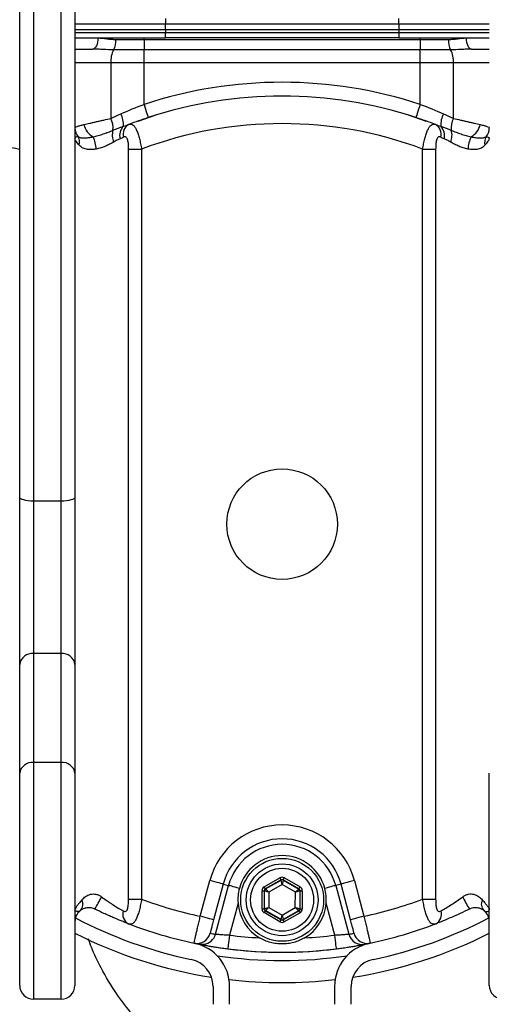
# Model space of a CAD drawing. Extents: x 325 to 695, y 1396 to 1859.
# Tile 3 of 5: x 462 to 547, y 1494 to 1672. Entities that reach past the tile are written whole.
import ezdxf

# ---------------------------------------------------------------- set-up
doc = ezdxf.new("R2010")
doc.units = 0
doc.header["$LTSCALE"] = 5
doc.layers.get('0').update_dxf_attribs({"linetype": 'CONTINUOUS'})

msp = doc.modelspace()

# ---------------------------------------------------------------- linework, layer by layer
at = {"color": 7, "linetype": 'CONTINUOUS'}
for p, q in [((462.14, 1585.56), (462.14, 1732.78)), ((472.14, 1732.78), (472.14, 1585.56)), ((464.64, 1732.09), (464.64, 1584.87)), ((469.64, 1584.87), (469.64, 1732.09)), ((488.54, 1672.21), (488.54, 1671.21)), ((530.74, 1671.21), (530.74, 1672.21)), ((530.74, 1671.21), (488.54, 1671.21)), ((488.54, 1670.21), (488.54, 1671.21)), ((530.74, 1670.21), (488.54, 1670.21)), ((488.54, 1670.21), (488.54, 1669.71)), ((530.74, 1671.21), (530.74, 1670.21)), ((530.74, 1670.21), (530.74, 1669.71)), ((484.64, 1668.71), (488.54, 1668.71)), ((484.64, 1668.45), (484.64, 1668.71)), ((484.64, 1668.45), (484.64, 1666.56)), ((484.64, 1668.45), (534.64, 1668.45)), ((488.54, 1668.71), (488.54, 1669.71)), ((488.54, 1669.71), (530.74, 1669.71)), ((530.74, 1668.71), (488.54, 1668.71)), ((530.74, 1669.71), (530.74, 1668.71)), ((530.74, 1668.71), (534.64, 1668.71)), ((534.64, 1668.45), (534.64, 1668.71)), ((534.64, 1668.45), (534.64, 1666.56)), ((484.64, 1664.21), (484.64, 1666.56)), ((534.64, 1666.56), (484.64, 1666.56)), ((534.64, 1664.21), (534.64, 1666.56)), ((478.64, 1664.21), (478.64, 1654.14)), ((484.64, 1656.68), (484.64, 1664.21)), ((534.64, 1664.21), (484.64, 1664.21)), ((534.64, 1656.68), (534.64, 1664.21)), ((540.64, 1654.14), (540.64, 1664.21)), ((483.59, 1653.67), (486.85, 1654.78)), ((532.43, 1654.78), (535.72, 1653.66)), ((481.85, 1512.81), (481.85, 1648.6)), ((484.21, 1648.6), (484.21, 1512.81)), ((535.07, 1512.81), (535.07, 1648.6)), ((537.43, 1648.6), (537.43, 1512.81)), ((462.14, 1555.3), (462.14, 1585.56)), ((469.64, 1584.87), (464.64, 1584.87)), ((464.64, 1584.87), (464.64, 1557.27)), ((469.64, 1557.27), (469.64, 1584.87)), ((472.14, 1585.56), (472.14, 1555.3)), ((464.64, 1557.27), (464.64, 1537.58)), ((469.64, 1557.27), (464.64, 1557.27)), ((469.64, 1537.58), (469.64, 1557.27)), ((462.14, 1535.61), (462.14, 1555.3)), ((472.14, 1555.3), (472.14, 1535.61)), ((464.64, 1537.58), (464.64, 1494.71)), ((469.64, 1537.58), (464.64, 1537.58)), ((469.64, 1494.71), (469.64, 1537.58)), ((462.14, 1497.21), (462.14, 1535.61)), ((472.14, 1535.61), (472.14, 1497.21)), ((547.14, 1497.21), (547.14, 1535.61)), ((494.83, 1509.74), (496.56, 1516.21)), ((498.98, 1515.56), (497.24, 1509.09)), ((497.57, 1506.47), (499.94, 1515.31)), ((498.98, 1515.56), (499.94, 1515.31)), ((506.4, 1515.05), (509.25, 1516.68)), ((509.45, 1516.34), (506.6, 1514.7)), ((506.65, 1514.67), (509.45, 1516.28)), ((509.64, 1515.47), (507.25, 1514.09)), ((509.45, 1516.28), (509.45, 1516.34)), ((512.04, 1514.09), (509.64, 1515.47)), ((509.84, 1516.34), (509.84, 1516.28)), ((509.84, 1516.28), (512.64, 1514.66)), ((512.69, 1514.69), (509.84, 1516.34)), ((510.05, 1516.68), (512.89, 1515.04)), ((520.3, 1515.56), (519.34, 1515.31)), ((519.34, 1515.31), (521.71, 1506.47)), ((522.04, 1509.09), (520.3, 1515.56)), ((522.72, 1516.21), (524.45, 1509.74)), ((506, 1511.07), (506, 1514.35)), ((506.4, 1514.35), (506.4, 1511.07)), ((506.45, 1514.32), (506.4, 1514.35)), ((506.44, 1511.1), (506.45, 1514.32)), ((506.6, 1514.7), (506.65, 1514.67)), ((507.25, 1514.09), (507.24, 1511.33)), ((512.03, 1511.32), (512.04, 1514.09)), ((512.64, 1514.66), (512.69, 1514.69)), ((512.84, 1514.32), (512.83, 1511.09)), ((512.89, 1514.34), (512.84, 1514.32)), ((512.88, 1511.06), (512.89, 1514.34)), ((513.29, 1514.34), (513.28, 1511.06)), ((501.66, 1512.09), (500.12, 1506.31)), ((519.16, 1506.31), (517.62, 1512.09)), ((509.24, 1508.73), (506.39, 1510.38)), ((506.4, 1511.07), (506.44, 1511.1)), ((506.64, 1510.75), (506.59, 1510.72)), ((506.59, 1510.72), (509.44, 1509.08)), ((509.44, 1509.13), (506.64, 1510.75)), ((507.24, 1511.33), (509.64, 1509.94)), ((509.64, 1509.94), (512.03, 1511.32)), ((512.63, 1510.74), (509.84, 1509.13)), ((509.84, 1509.08), (512.68, 1510.71)), ((512.88, 1510.37), (510.04, 1508.73)), ((512.68, 1510.71), (512.63, 1510.74)), ((512.83, 1511.09), (512.88, 1511.06)), ((509.44, 1509.08), (509.44, 1509.13)), ((509.84, 1509.13), (509.84, 1509.08)), ((497.14, 1497.02), (497.14, 1493.79)), ((500.14, 1493.79), (500.14, 1497.02)), ((519.14, 1497.02), (519.14, 1493.79)), ((522.14, 1493.79), (522.14, 1497.02)), ((469.64, 1494.71), (464.64, 1494.71))]:
    msp.add_line(p, q, dxfattribs=at)
at = {"color": 7, "linetype": 'CONTINUOUS', "flags": 128}
for points in [[(488.54, 1671.21), (485.55, 1671.21), (482.61, 1671.21), (479.78, 1671.21), (477.09, 1671.21), (474.6, 1671.21), (472.35, 1671.21), (472.14, 1671.21)], [(488.54, 1670.21), (485.68, 1670.21), (482.87, 1670.21), (480.16, 1670.21), (477.59, 1670.21), (475.21, 1670.21), (473.05, 1670.21), (472.14, 1670.21)], [(547.14, 1671.21), (546.93, 1671.21), (544.68, 1671.21), (542.19, 1671.21), (539.5, 1671.21), (536.67, 1671.21), (533.73, 1671.21), (530.74, 1671.21)], [(547.14, 1670.21), (546.23, 1670.21), (544.07, 1670.21), (541.69, 1670.21), (539.12, 1670.21), (536.41, 1670.21), (533.6, 1670.21), (530.74, 1670.21)], [(472.14, 1669.71), (473.05, 1669.71), (475.21, 1669.71), (477.59, 1669.71), (480.16, 1669.71), (482.87, 1669.71), (485.68, 1669.71), (488.54, 1669.71)], [(472.14, 1668.71), (473.3, 1668.71), (474.75, 1668.71), (476.32, 1668.71)], [(476.32, 1668.71), (476.3, 1668.32), (476.24, 1667.94), (476.15, 1667.6), (476.03, 1667.29), (475.88, 1667.04), (475.71, 1666.86), (475.53, 1666.75), (475.34, 1666.71)], [(476.32, 1668.71), (477.28, 1668.71), (478.28, 1668.71), (479.3, 1668.71), (480.34, 1668.71), (481.4, 1668.71), (482.47, 1668.71), (483.55, 1668.71), (484.64, 1668.71)], [(479.54, 1668.45), (480.16, 1668.45), (480.79, 1668.45), (481.42, 1668.45), (482.06, 1668.45), (482.7, 1668.45), (483.35, 1668.45), (483.99, 1668.45), (484.64, 1668.45)], [(530.74, 1669.71), (533.6, 1669.71), (536.41, 1669.71), (539.12, 1669.71), (541.69, 1669.71), (544.07, 1669.71), (546.23, 1669.71), (547.14, 1669.71)], [(534.64, 1668.71), (535.73, 1668.71), (536.81, 1668.71), (537.88, 1668.71), (538.94, 1668.71), (539.98, 1668.71), (541, 1668.71), (542, 1668.71), (542.96, 1668.71)], [(534.64, 1668.45), (535.29, 1668.45), (535.93, 1668.45), (536.58, 1668.45), (537.22, 1668.45), (537.86, 1668.45), (538.49, 1668.45), (539.12, 1668.45), (539.74, 1668.45)], [(542.96, 1668.71), (544.53, 1668.71), (545.98, 1668.71), (547.14, 1668.71)], [(542.96, 1668.71), (542.98, 1668.32), (543.04, 1667.94), (543.13, 1667.6), (543.25, 1667.29), (543.4, 1667.04), (543.57, 1666.86), (543.75, 1666.75), (543.94, 1666.71)], [(472.14, 1666.71), (473.06, 1666.71), (474.16, 1666.71), (475.34, 1666.71)], [(484.64, 1666.56), (483.94, 1666.56), (483.25, 1666.56), (482.55, 1666.56), (481.86, 1666.56), (481.17, 1666.56), (480.49, 1666.56), (479.81, 1666.56), (479.14, 1666.56)], [(540.14, 1666.56), (539.47, 1666.56), (538.79, 1666.56), (538.11, 1666.56), (537.42, 1666.56), (536.73, 1666.56), (536.04, 1666.56), (535.34, 1666.56), (534.64, 1666.56)], [(543.94, 1666.71), (545.12, 1666.71), (546.22, 1666.71), (547.14, 1666.71)], [(478.64, 1664.21), (477.49, 1664.21), (476.32, 1664.21), (475.2, 1664.21), (474.18, 1664.21), (473.33, 1664.21), (472.68, 1664.21), (472.28, 1664.21), (472.14, 1664.21)], [(484.64, 1664.21), (483.88, 1664.21), (483.12, 1664.21), (482.36, 1664.21), (481.61, 1664.21), (480.85, 1664.21), (480.11, 1664.21), (479.37, 1664.21), (478.64, 1664.21)], [(540.64, 1664.21), (539.91, 1664.21), (539.17, 1664.21), (538.43, 1664.21), (537.68, 1664.21), (536.92, 1664.21), (536.16, 1664.21), (535.4, 1664.21), (534.64, 1664.21)], [(547.14, 1664.21), (547, 1664.21), (546.6, 1664.21), (545.95, 1664.21), (545.1, 1664.21), (544.08, 1664.21), (542.96, 1664.21), (541.79, 1664.21), (540.64, 1664.21)], [(484.64, 1656.68), (484.79, 1656.24), (484.93, 1655.81), (485.06, 1655.41), (485.17, 1655.06), (485.27, 1654.76), (485.35, 1654.54), (485.4, 1654.38), (485.42, 1654.31)], [(534.64, 1656.68), (534.49, 1656.24), (534.35, 1655.81), (534.22, 1655.41), (534.11, 1655.06), (534.01, 1654.76), (533.93, 1654.54), (533.88, 1654.38), (533.86, 1654.31)], [(481.85, 1648.6), (482.01, 1648.6), (482.22, 1648.6), (482.47, 1648.6), (482.77, 1648.6), (483.1, 1648.6), (483.45, 1648.6), (483.83, 1648.6), (484.21, 1648.6)], [(535.07, 1648.6), (535.45, 1648.6), (535.83, 1648.6), (536.18, 1648.6), (536.51, 1648.6), (536.81, 1648.6), (537.06, 1648.6), (537.27, 1648.6), (537.43, 1648.6)], [(464.64, 1584.87), (464.15, 1584.89), (463.68, 1584.93), (463.25, 1584.99), (462.87, 1585.08), (462.56, 1585.18), (462.33, 1585.3), (462.19, 1585.43), (462.14, 1585.56)], [(472.14, 1585.56), (472.09, 1585.43), (471.95, 1585.3), (471.72, 1585.18), (471.41, 1585.08), (471.03, 1584.99), (470.6, 1584.93), (470.13, 1584.89), (469.64, 1584.87)], [(498.98, 1515.56), (498.92, 1515.58), (498.78, 1515.62), (498.56, 1515.68), (498.26, 1515.76), (497.89, 1515.85), (497.48, 1515.97), (497.03, 1516.09), (496.56, 1516.21)], [(501.91, 1514.78), (501.51, 1514.88), (501.14, 1514.98), (500.8, 1515.07), (500.51, 1515.15), (500.27, 1515.22), (500.09, 1515.26), (499.98, 1515.29), (499.94, 1515.31)], [(506.6, 1514.7), (506.6, 1514.71), (506.58, 1514.73), (506.56, 1514.76), (506.54, 1514.8), (506.51, 1514.85), (506.48, 1514.91), (506.44, 1514.98), (506.4, 1515.05)], [(509.45, 1516.34), (509.44, 1516.34), (509.43, 1516.36), (509.41, 1516.4), (509.39, 1516.44), (509.36, 1516.49), (509.32, 1516.55), (509.28, 1516.62), (509.25, 1516.68)], [(509.64, 1515.47), (509.61, 1515.63), (509.57, 1515.78), (509.53, 1515.92), (509.5, 1516.04), (509.48, 1516.14), (509.46, 1516.21), (509.45, 1516.26), (509.45, 1516.28)], [(509.84, 1516.28), (509.84, 1516.26), (509.83, 1516.21), (509.81, 1516.14), (509.78, 1516.04), (509.75, 1515.92), (509.72, 1515.78), (509.68, 1515.63), (509.64, 1515.47)], [(509.84, 1516.34), (509.85, 1516.34), (509.86, 1516.36), (509.88, 1516.4), (509.9, 1516.44), (509.94, 1516.49), (509.97, 1516.55), (510.01, 1516.62), (510.05, 1516.68)], [(512.69, 1514.69), (512.69, 1514.7), (512.7, 1514.72), (512.72, 1514.75), (512.75, 1514.79), (512.78, 1514.85), (512.81, 1514.91), (512.85, 1514.97), (512.89, 1515.04)], [(519.34, 1515.31), (519.3, 1515.29), (519.19, 1515.26), (519.01, 1515.22), (518.77, 1515.15), (518.48, 1515.07), (518.14, 1514.98), (517.77, 1514.88), (517.37, 1514.78)], [(522.72, 1516.21), (522.25, 1516.09), (521.8, 1515.97), (521.39, 1515.85), (521.03, 1515.76), (520.72, 1515.68), (520.5, 1515.62), (520.36, 1515.58), (520.3, 1515.56)], [(506, 1514.35), (506.08, 1514.35), (506.15, 1514.35), (506.22, 1514.35), (506.28, 1514.35), (506.33, 1514.35), (506.37, 1514.35), (506.39, 1514.35), (506.4, 1514.35)], [(507.25, 1514.09), (507.09, 1514.14), (506.95, 1514.18), (506.81, 1514.22), (506.69, 1514.25), (506.59, 1514.28), (506.51, 1514.31), (506.47, 1514.32), (506.45, 1514.32)], [(506.65, 1514.67), (506.66, 1514.66), (506.7, 1514.62), (506.75, 1514.57), (506.83, 1514.5), (506.92, 1514.41), (507.02, 1514.31), (507.13, 1514.2), (507.25, 1514.09)], [(512.04, 1514.09), (512.15, 1514.2), (512.26, 1514.3), (512.37, 1514.4), (512.46, 1514.49), (512.53, 1514.56), (512.59, 1514.62), (512.62, 1514.65), (512.64, 1514.66)], [(512.84, 1514.32), (512.82, 1514.31), (512.77, 1514.3), (512.7, 1514.28), (512.6, 1514.25), (512.48, 1514.21), (512.34, 1514.17), (512.19, 1514.13), (512.04, 1514.09)], [(512.89, 1514.34), (512.89, 1514.34), (512.92, 1514.34), (512.96, 1514.34), (513.01, 1514.34), (513.07, 1514.34), (513.13, 1514.34), (513.21, 1514.34), (513.29, 1514.34)], [(481.85, 1512.81), (482.01, 1512.81), (482.22, 1512.81), (482.47, 1512.81), (482.77, 1512.81), (483.1, 1512.81), (483.45, 1512.81), (483.83, 1512.81), (484.21, 1512.81)], [(535.07, 1512.81), (535.45, 1512.81), (535.83, 1512.81), (536.18, 1512.81), (536.51, 1512.81), (536.81, 1512.81), (537.06, 1512.81), (537.27, 1512.81), (537.43, 1512.81)], [(497.24, 1509.09), (497.19, 1509.1), (497.05, 1509.14), (496.82, 1509.2), (496.52, 1509.28), (496.16, 1509.38), (495.74, 1509.49), (495.29, 1509.61), (494.83, 1509.74)], [(506, 1511.07), (506.07, 1511.07), (506.15, 1511.07), (506.22, 1511.07), (506.28, 1511.07), (506.33, 1511.07), (506.36, 1511.07), (506.39, 1511.07), (506.4, 1511.07)], [(506.39, 1510.38), (506.43, 1510.44), (506.47, 1510.51), (506.5, 1510.57), (506.53, 1510.62), (506.56, 1510.66), (506.58, 1510.69), (506.59, 1510.72), (506.59, 1510.72)], [(506.44, 1511.1), (506.46, 1511.1), (506.51, 1511.12), (506.58, 1511.14), (506.68, 1511.17), (506.8, 1511.2), (506.94, 1511.24), (507.09, 1511.28), (507.24, 1511.33)], [(507.24, 1511.33), (507.13, 1511.22), (507.02, 1511.11), (506.91, 1511.01), (506.82, 1510.92), (506.75, 1510.85), (506.69, 1510.8), (506.66, 1510.76), (506.64, 1510.75)], [(509.44, 1509.13), (509.44, 1509.15), (509.45, 1509.2), (509.47, 1509.28), (509.5, 1509.38), (509.53, 1509.5), (509.56, 1509.64), (509.6, 1509.79), (509.64, 1509.94)], [(509.64, 1509.94), (509.68, 1509.79), (509.71, 1509.64), (509.75, 1509.5), (509.78, 1509.38), (509.8, 1509.27), (509.82, 1509.2), (509.83, 1509.15), (509.84, 1509.13)], [(512.03, 1511.32), (512.19, 1511.28), (512.34, 1511.23), (512.47, 1511.19), (512.59, 1511.16), (512.69, 1511.13), (512.77, 1511.11), (512.81, 1511.09), (512.83, 1511.09)], [(512.63, 1510.74), (512.62, 1510.76), (512.58, 1510.79), (512.53, 1510.84), (512.45, 1510.92), (512.36, 1511), (512.26, 1511.1), (512.15, 1511.21), (512.03, 1511.32)], [(512.88, 1510.37), (512.84, 1510.44), (512.8, 1510.5), (512.77, 1510.56), (512.74, 1510.61), (512.72, 1510.65), (512.7, 1510.69), (512.69, 1510.71), (512.68, 1510.71)], [(512.88, 1511.06), (512.89, 1511.06), (512.91, 1511.06), (512.95, 1511.06), (513, 1511.06), (513.06, 1511.06), (513.13, 1511.06), (513.2, 1511.06), (513.28, 1511.06)], [(524.45, 1509.74), (523.99, 1509.61), (523.54, 1509.49), (523.12, 1509.38), (522.76, 1509.28), (522.46, 1509.2), (522.23, 1509.14), (522.09, 1509.1), (522.04, 1509.09)], [(509.24, 1508.73), (509.27, 1508.8), (509.31, 1508.86), (509.35, 1508.92), (509.38, 1508.97), (509.4, 1509.02), (509.42, 1509.05), (509.43, 1509.07), (509.44, 1509.08)], [(510.04, 1508.73), (510, 1508.8), (509.96, 1508.86), (509.93, 1508.92), (509.9, 1508.97), (509.87, 1509.02), (509.85, 1509.05), (509.84, 1509.07), (509.84, 1509.08)], [(500.12, 1506.31), (500.06, 1505.83), (500, 1505.36), (499.94, 1504.94), (499.89, 1504.56), (499.85, 1504.25), (499.82, 1504.02), (499.81, 1503.88), (499.8, 1503.83)], [(519.48, 1503.83), (519.47, 1503.88), (519.46, 1504.02), (519.43, 1504.25), (519.39, 1504.56), (519.34, 1504.94), (519.28, 1505.36), (519.22, 1505.83), (519.16, 1506.31)], [(495.49, 1504.64), (495.14, 1504.62), (494.68, 1504.67)]]:
    msp.add_lwpolyline(points, dxfattribs=at)
at = {"color": 7, "linetype": 'CONTINUOUS'}
for centre, radius in [((509.64, 1580.71), 10), ((509.64, 1512.71), 7.5), ((509.64, 1512.71), 6.5), ((509.64, 1512.71), 5.7)]:
    msp.add_circle(centre, radius, dxfattribs=at)
for centre, radius, start, end in [((509.64, 1580.71), 185, 180, 75.1223), ((509.64, 1580.71), 183.53, 180, 75.0004), ((476.12, 1668.19), 3.43, 331.7129, 4.3337), ((543.16, 1668.19), 3.43, 175.6664, 208.287), ((482.92, 1664.53), 4.29, 151.7124, 184.3341), ((536.36, 1664.53), 4.29, 355.6658, 28.2877), ((509.64, 1580.71), 79.98, 71.7861, 108.2139), ((509.64, 1580.71), 77.49, 71.7861, 108.2139), ((475.21, 1652.43), 3.83, 353.742, 26.4971), ((476.48, 1652.99), 4.44, 356.5696, 26.7035), ((542.8, 1652.99), 4.44, 153.2967, 183.4301), ((544.07, 1652.43), 3.83, 153.5029, 186.2579), ((474.49, 1652.39), 2.35, 180.1464, 221.3594), ((477.07, 1653.79), 3.38, 192.8422, 241.4698), ((482.51, 1651.09), 2.28, 134.3631, 196.0217), ((482.92, 1651.26), 2.08, 119.5143, 194.5591), ((509.64, 1580.71), 72.5, 69.4672, 110.5328), ((536.36, 1651.26), 2.08, 345.4409, 60.4856), ((536.77, 1651.09), 2.28, 343.9787, 45.6367), ((542.21, 1653.79), 3.38, 298.5302, 347.1578), ((544.79, 1652.39), 2.35, 318.6404, 359.8536), ((470.9, 1649.82), 2.09, 345.256, 29.1416), ((469.33, 1648.09), 6.7, 4.351, 24.0027), ((481.94, 1651.11), 3.05, 162.9511, 203.8583), ((537.34, 1651.11), 3.05, 336.1415, 17.0492), ((549.95, 1648.09), 6.7, 155.9973, 175.649), ((548.38, 1649.82), 2.09, 150.8587, 194.7437), ((464.4, 1555), 2.28, 83.9951, 172.3533), ((469.88, 1555), 2.28, 7.6467, 96.0049), ((464.4, 1535.31), 2.28, 83.9951, 172.3534), ((469.88, 1535.31), 2.28, 7.6466, 96.0049), ((509.64, 1512.71), 13.54, 15, 165), ((509.64, 1512.71), 11.04, 15, 165), ((509.64, 1512.71), 10.04, 15, 165), ((509.64, 1512.71), 8, 15, 165), ((509.64, 1580.71), 125, 210.9168, 329.0832), ((509.64, 1515.93), 0.4, 59.9355, 119.9143), ((461.22, 1520.19), 17.17, 327.694, 336.2025), ((506.85, 1514.32), 0.4, 119.9367, 179.9141), ((512.44, 1514.32), 0.4, 359.9357, 59.9146), ((558.06, 1520.19), 17.17, 203.7975, 212.3062), ((471.86, 1511.94), 1.73, 315.6449, 25.956), ((509.64, 1580.71), 72.5, 249.4672, 258.2108), ((509.64, 1512.71), 8, 184.4544, 239.4531), ((509.64, 1512.71), 8, 300.5469, 355.5456), ((509.64, 1580.71), 72.5, 281.7892, 290.5328), ((547.42, 1511.94), 1.73, 154.0438, 224.3553), ((474.64, 1508.77), 2.5, 128.1727, 180), ((482.8, 1510.13), 2.02, 163.7099, 241.2822), ((506.84, 1511.1), 0.4, 179.9351, 239.9153), ((512.43, 1511.09), 0.4, 299.9356, 359.9149), ((536.48, 1510.13), 2.02, 298.7177, 16.2903), ((544.64, 1508.77), 2.5, 0, 51.8273), ((509.64, 1580.71), 80.5, 242.3066, 258.1893), ((509.64, 1580.71), 77.5, 248.9736, 258.1371), ((509.64, 1509.48), 0.4, 239.9358, 299.915), ((509.64, 1580.71), 77.5, 281.8629, 291.0264), ((509.64, 1580.71), 80.5, 281.8107, 297.6934), ((509.64, 1580.71), 83, 243.1403, 261.1348), ((494.22, 1507.31), 2.5, 258.1411, 345.0051), ((495.16, 1507.12), 2.5, 277.543, 345.0045), ((512.05, 1580.06), 75, 258.1371, 258.8663), ((509.64, 1580.71), 75, 262.7058, 266.8923), ((509.64, 1580.71), 75, 273.1077, 277.2942), ((507.23, 1580.06), 75, 281.1337, 281.8629), ((524.12, 1507.12), 2.5, 194.9946, 281.1297), ((509.64, 1580.71), 83, 278.8652, 296.8597), ((525.06, 1507.31), 2.5, 194.9949, 281.8588), ((509.64, 1580.71), 77.5, 258.1371, 258.8663), ((492.14, 1497.02), 8, 0, 78.1893), ((509.64, 1580.71), 77.5, 258.8663, 270), ((509.64, 1580.71), 77.5, 270, 281.1337), ((527.14, 1497.02), 8, 101.8107, 180), ((509.64, 1580.71), 77.5, 281.1337, 281.8629), ((509.64, 1580.71), 79, 261.4411, 278.5589), ((509.64, 1580.71), 77.5, 262.7058, 277.2942), ((492.14, 1497.02), 5, 0, 78.1893), ((527.14, 1497.02), 5, 101.8107, 180), ((464.64, 1497.21), 2.5, 180, 270), ((469.64, 1497.21), 2.5, 270, 0), ((509.64, 1580.71), 83, 263.3597, 276.6403), ((549.64, 1497.21), 2.5, 180, 270)]:
    msp.add_arc(centre, radius, start, end, dxfattribs=at)
for centre, major_axis, ratio, start_param, end_param in [((509.64, 1515.99), (-0.001, -0.8), 0.999797, 2.618082, 3.665103), ((506.8, 1514.35), (0.692, -0.401), 0.999797, 2.618082, 3.665103), ((509.64, 1515.99), (0.001, 0.4), 0.999391, 5.759674, 6.806696), ((512.49, 1514.34), (-0.693, -0.399), 0.999797, 2.618082, 3.665103), ((506.8, 1514.35), (0.346, -0.201), 0.999391, 2.618082, 3.665103), ((512.49, 1514.34), (0.347, 0.2), 0.999391, 5.759674, 6.806696), ((506.8, 1511.07), (0.693, 0.399), 0.999797, 2.618082, 3.665103), ((506.8, 1511.07), (0.347, 0.2), 0.999391, 2.618082, 3.665103), ((512.48, 1511.06), (0.346, -0.201), 0.999391, 5.759674, 6.806696), ((512.48, 1511.06), (-0.692, 0.401), 0.999797, 2.618082, 3.665103), ((509.64, 1509.42), (0.001, 0.8), 0.999797, 2.618082, 3.665103), ((509.64, 1509.42), (0.001, 0.4), 0.999391, 2.618082, 3.665103)]:
    msp.add_ellipse(centre, major_axis=major_axis, ratio=ratio, start_param=start_param, end_param=end_param, dxfattribs=at)
for points, knots in [([(476.32, 1668.71), (476.83, 1668.71), (477.36, 1668.64), (478.16, 1668.54), (478.43, 1668.51), (478.98, 1668.46), (479.26, 1668.45), (479.54, 1668.45)], [0, 0, 0, 0, 0.5, 0.5, 0.75, 0.75, 1, 1, 1, 1]), ([(539.74, 1668.45), (540.02, 1668.45), (540.3, 1668.46), (540.85, 1668.51), (541.12, 1668.54), (541.92, 1668.64), (542.45, 1668.71), (542.96, 1668.71)], [0, 0, 0, 0, 0.25, 0.25, 0.5, 0.5, 1, 1, 1, 1]), ([(479.14, 1666.56), (478.52, 1666.56), (477.88, 1666.59), (476.93, 1666.64), (476.61, 1666.66), (475.98, 1666.69), (475.66, 1666.71), (475.34, 1666.71)], [0, 0, 0, 0, 0.5, 0.5, 0.75, 0.75, 1, 1, 1, 1]), ([(543.94, 1666.71), (543.62, 1666.71), (543.31, 1666.69), (542.67, 1666.66), (542.35, 1666.64), (541.4, 1666.59), (540.76, 1666.56), (540.14, 1666.56)], [0, 0, 0, 0, 0.25, 0.25, 0.5, 0.5, 1, 1, 1, 1]), ([(473.77, 1653.04), (474.1, 1653.11), (474.46, 1653.2), (475.04, 1653.33), (475.24, 1653.38), (475.65, 1653.47), (475.86, 1653.52), (476.28, 1653.61), (476.49, 1653.66), (476.92, 1653.76), (477.14, 1653.81), (477.79, 1653.95), (478.22, 1654.05), (478.64, 1654.14)], [0, 0, 0, 0, 0.25, 0.25, 0.375, 0.375, 0.5, 0.5, 0.625, 0.625, 0.75, 0.75, 1, 1, 1, 1]), ([(540.64, 1654.14), (541.06, 1654.05), (541.49, 1653.95), (542.13, 1653.81), (542.35, 1653.76), (542.79, 1653.66), (543, 1653.61), (543.42, 1653.52), (543.63, 1653.47), (544.04, 1653.38), (544.24, 1653.33), (544.82, 1653.2), (545.18, 1653.11), (545.51, 1653.04)], [0, 0, 0, 0, 0.25, 0.25, 0.375, 0.375, 0.5, 0.5, 0.625, 0.625, 0.75, 0.75, 1, 1, 1, 1]), ([(472.14, 1652.39), (472.14, 1652.44), (472.18, 1652.49), (472.32, 1652.59), (472.43, 1652.64), (472.64, 1652.72), (472.72, 1652.75), (472.89, 1652.81), (472.98, 1652.83), (473.29, 1652.92), (473.52, 1652.97), (473.77, 1653.04)], [0, 0, 0, 0, 0.25, 0.25, 0.5, 0.5, 0.625, 0.625, 0.75, 0.75, 1, 1, 1, 1]), ([(481.9, 1653.07), (482.03, 1653.11), (482.16, 1653.12), (482.42, 1653.08), (482.54, 1653.03), (482.78, 1652.85), (482.89, 1652.73), (483.1, 1652.42), (483.2, 1652.23), (483.35, 1651.92), (483.39, 1651.8), (483.48, 1651.57), (483.53, 1651.44), (483.66, 1651.05), (483.74, 1650.77), (483.89, 1650.19), (483.96, 1649.87), (484.09, 1649.25), (484.15, 1648.93), (484.21, 1648.6)], [0, 0, 0, 0, 0.125, 0.125, 0.25, 0.25, 0.375, 0.375, 0.5, 0.5, 0.5625, 0.5625, 0.625, 0.625, 0.75, 0.75, 0.875, 0.875, 1, 1, 1, 1]), ([(535.07, 1648.6), (535.13, 1648.93), (535.19, 1649.25), (535.32, 1649.87), (535.39, 1650.19), (535.54, 1650.77), (535.62, 1651.05), (535.75, 1651.44), (535.8, 1651.57), (535.89, 1651.8), (535.93, 1651.92), (536.08, 1652.23), (536.18, 1652.42), (536.39, 1652.73), (536.5, 1652.85), (536.74, 1653.03), (536.86, 1653.08), (537.12, 1653.12), (537.25, 1653.11), (537.38, 1653.07)], [0, 0, 0, 0, 0.125, 0.125, 0.25, 0.25, 0.375, 0.375, 0.4375, 0.4375, 0.5, 0.5, 0.625, 0.625, 0.75, 0.75, 0.875, 0.875, 1, 1, 1, 1]), ([(545.51, 1653.04), (545.76, 1652.97), (545.99, 1652.92), (546.3, 1652.83), (546.39, 1652.81), (546.56, 1652.75), (546.64, 1652.72), (546.85, 1652.64), (546.96, 1652.59), (547.1, 1652.49), (547.14, 1652.44), (547.14, 1652.39)], [0, 0, 0, 0, 0.25, 0.25, 0.375, 0.375, 0.5, 0.5, 0.75, 0.75, 1, 1, 1, 1]), ([(472.73, 1650.84), (472.58, 1650.86), (472.43, 1650.83), (472.27, 1650.74), (472.22, 1650.71), (472.16, 1650.62), (472.14, 1650.57), (472.14, 1650.51)], [0, 0, 0, 0, 0.5, 0.5, 0.75, 0.75, 1, 1, 1, 1]), ([(472.92, 1649.29), (472.69, 1649.57), (472.49, 1649.81), (472.29, 1650.12), (472.23, 1650.22), (472.16, 1650.38), (472.14, 1650.46), (472.14, 1650.51)], [0, 0, 0, 0, 0.5, 0.5, 0.75, 0.75, 1, 1, 1, 1]), ([(472.73, 1650.84), (472.86, 1650.75), (473.03, 1650.69), (473.41, 1650.62), (473.62, 1650.61), (474.08, 1650.62), (474.34, 1650.64), (474.88, 1650.71), (475.16, 1650.76), (475.45, 1650.82)], [0, 0, 0, 0, 0.25, 0.25, 0.5, 0.5, 0.75, 0.75, 1, 1, 1, 1]), ([(475.45, 1650.82), (475.75, 1650.88), (476.05, 1650.95), (476.65, 1651.13), (476.96, 1651.23), (477.56, 1651.44), (477.86, 1651.55), (478.45, 1651.78), (478.74, 1651.89), (479.02, 1652.01)], [0, 0, 0, 0, 0.25, 0.25, 0.5, 0.5, 0.75, 0.75, 1, 1, 1, 1]), ([(480.32, 1650.46), (480.13, 1650.38), (479.94, 1650.3), (479.55, 1650.11), (479.35, 1650), (479.15, 1649.88)], [0, 0, 0, 0, 0.5, 0.5, 1, 1, 1, 1]), ([(481.85, 1648.6), (481.85, 1648.88), (481.85, 1649.17), (481.81, 1649.58), (481.8, 1649.71), (481.76, 1649.97), (481.73, 1650.1), (481.67, 1650.34), (481.63, 1650.45), (481.53, 1650.63), (481.47, 1650.71), (481.33, 1650.8), (481.25, 1650.82), (481.08, 1650.81), (481, 1650.78), (480.91, 1650.73)], [0, 0, 0, 0, 0.25, 0.25, 0.375, 0.375, 0.5, 0.5, 0.625, 0.625, 0.75, 0.75, 0.875, 0.875, 1, 1, 1, 1]), ([(538.37, 1650.73), (538.28, 1650.78), (538.2, 1650.81), (538.07, 1650.82), (538.03, 1650.82), (537.95, 1650.8), (537.91, 1650.78), (537.81, 1650.71), (537.75, 1650.63), (537.65, 1650.45), (537.61, 1650.34), (537.55, 1650.1), (537.52, 1649.97), (537.48, 1649.71), (537.47, 1649.58), (537.44, 1649.17), (537.43, 1648.88), (537.43, 1648.6)], [0, 0, 0, 0, 0.125, 0.125, 0.1875, 0.1875, 0.25, 0.25, 0.375, 0.375, 0.5, 0.5, 0.625, 0.625, 0.75, 0.75, 1, 1, 1, 1]), ([(540.13, 1649.88), (539.93, 1650), (539.73, 1650.11), (539.34, 1650.3), (539.15, 1650.38), (538.97, 1650.46)], [0, 0, 0, 0, 0.5, 0.5, 1, 1, 1, 1]), ([(540.26, 1652.01), (540.54, 1651.89), (540.83, 1651.78), (541.42, 1651.55), (541.72, 1651.44), (542.32, 1651.23), (542.63, 1651.13), (543.23, 1650.95), (543.53, 1650.88), (543.83, 1650.82)], [0, 0, 0, 0, 0.25, 0.25, 0.5, 0.5, 0.75, 0.75, 1, 1, 1, 1]), ([(543.83, 1650.82), (544.12, 1650.76), (544.4, 1650.71), (544.94, 1650.64), (545.2, 1650.62), (545.55, 1650.61), (545.66, 1650.61), (545.87, 1650.63), (545.97, 1650.64), (546.26, 1650.69), (546.42, 1650.75), (546.55, 1650.84)], [0, 0, 0, 0, 0.25, 0.25, 0.5, 0.5, 0.625, 0.625, 0.75, 0.75, 1, 1, 1, 1]), ([(546.36, 1649.29), (546.59, 1649.57), (546.79, 1649.81), (546.99, 1650.12), (547.05, 1650.22), (547.12, 1650.38), (547.14, 1650.46), (547.14, 1650.51)], [0, 0, 0, 0, 0.5, 0.5, 0.75, 0.75, 1, 1, 1, 1]), ([(546.55, 1650.84), (546.71, 1650.86), (546.85, 1650.83), (547.01, 1650.74), (547.06, 1650.71), (547.12, 1650.62), (547.14, 1650.57), (547.14, 1650.51)], [0, 0, 0, 0, 0.5, 0.5, 0.75, 0.75, 1, 1, 1, 1]), ([(429.8, 1646.42), (429.61, 1646.09), (429.27, 1645.52), (428.9, 1644.77), (428.71, 1644.23), (428.63, 1643.86), (428.64, 1643.61), (428.71, 1643.45), (428.81, 1643.35), (428.97, 1643.26), (429.24, 1643.23), (429.9, 1643.29), (431.01, 1643.65), (432.87, 1644.37), (435.04, 1645.27), (437.32, 1646.12), (440.95, 1647.33), (445.47, 1648.5), (451.22, 1649.26), (456.03, 1649.34), (459.77, 1649.07), (461.65, 1648.69), (462.18, 1648.59)], [0, 0, 0, 0, 0.032402, 0.055126, 0.070646, 0.081036, 0.088012, 0.092923, 0.096679, 0.100257, 0.108449, 0.118931, 0.153093, 0.1994, 0.276554, 0.338085, 0.391529, 0.578891, 0.705226, 0.848477, 0.957818, 1, 1, 1, 1]), ([(476.01, 1648.6), (475.69, 1648.54), (475.37, 1648.51), (474.92, 1648.5), (474.77, 1648.51), (474.47, 1648.53), (474.34, 1648.55), (474.07, 1648.61), (473.94, 1648.64), (473.7, 1648.73), (473.58, 1648.78), (473.26, 1648.96), (473.08, 1649.11), (472.92, 1649.29)], [0, 0, 0, 0, 0.25, 0.25, 0.375, 0.375, 0.5, 0.5, 0.625, 0.625, 0.75, 0.75, 1, 1, 1, 1]), ([(479.15, 1649.88), (478.91, 1649.74), (478.67, 1649.61), (478.17, 1649.35), (477.92, 1649.22), (477.39, 1649), (477.12, 1648.89), (476.57, 1648.72), (476.3, 1648.65), (476.01, 1648.6)], [0, 0, 0, 0, 0.25, 0.25, 0.5, 0.5, 0.75, 0.75, 1, 1, 1, 1]), ([(543.27, 1648.6), (542.99, 1648.65), (542.71, 1648.72), (542.16, 1648.89), (541.89, 1649), (541.36, 1649.22), (541.11, 1649.35), (540.61, 1649.61), (540.37, 1649.74), (540.13, 1649.88)], [0, 0, 0, 0, 0.25, 0.25, 0.5, 0.5, 0.75, 0.75, 1, 1, 1, 1]), ([(546.36, 1649.29), (546.2, 1649.11), (546.02, 1648.96), (545.6, 1648.72), (545.35, 1648.64), (544.95, 1648.55), (544.81, 1648.53), (544.52, 1648.51), (544.37, 1648.5), (543.91, 1648.51), (543.59, 1648.54), (543.27, 1648.6)], [0, 0, 0, 0, 0.25, 0.25, 0.5, 0.5, 0.625, 0.625, 0.75, 0.75, 1, 1, 1, 1]), ([(435.56, 1535.63), (435.57, 1535.26), (435.68, 1532.14), (436.59, 1527.15), (438.18, 1520.7), (440.12, 1515.1), (442.65, 1509.5), (445.82, 1504.05), (449.51, 1499.05), (453.49, 1494.75), (457.52, 1491.2), (461.75, 1488.14), (465.55, 1485.89), (468.94, 1484.21), (471.76, 1482.99), (474.98, 1481.79), (478.85, 1480.61), (483.67, 1479.47), (487.25, 1478.98), (489.23, 1478.71)], [0, 0, 0, 0, 0.012992, 0.110446, 0.17748, 0.246526, 0.318192, 0.392637, 0.467265, 0.535617, 0.597776, 0.655499, 0.718567, 0.752649, 0.788171, 0.826499, 0.873081, 0.930108, 1, 1, 1, 1]), ([(473.41, 1512.7), (473.61, 1512.93), (473.82, 1513.13), (474.32, 1513.48), (474.62, 1513.63), (475.09, 1513.74), (475.26, 1513.77), (475.61, 1513.77), (475.78, 1513.75), (476.12, 1513.68), (476.3, 1513.62), (476.63, 1513.47), (476.78, 1513.37), (476.93, 1513.27)], [0, 0, 0, 0, 0.25, 0.25, 0.5, 0.5, 0.625, 0.625, 0.75, 0.75, 0.875, 0.875, 1, 1, 1, 1]), ([(476.93, 1513.27), (477.28, 1513.01), (477.63, 1512.77), (478.15, 1512.41), (478.32, 1512.29), (478.67, 1512.06), (478.84, 1511.95), (479.35, 1511.62), (479.67, 1511.41), (480.3, 1511.03), (480.6, 1510.86), (480.87, 1510.7)], [0, 0, 0, 0, 0.25, 0.25, 0.375, 0.375, 0.5, 0.5, 0.75, 0.75, 1, 1, 1, 1]), ([(501.91, 1514.78), (501.79, 1514.34), (501.72, 1513.89), (501.63, 1512.99), (501.63, 1512.54), (501.66, 1512.09)], [0, 0, 0, 0, 0.5, 0.5, 1, 1, 1, 1]), ([(517.62, 1512.09), (517.65, 1512.54), (517.65, 1512.99), (517.57, 1513.89), (517.49, 1514.34), (517.37, 1514.78)], [0, 0, 0, 0, 0.5, 0.5, 1, 1, 1, 1]), ([(538.41, 1510.7), (538.68, 1510.85), (538.97, 1511.03), (539.6, 1511.41), (539.93, 1511.62), (540.61, 1512.05), (540.95, 1512.28), (541.65, 1512.77), (542, 1513.01), (542.35, 1513.27)], [0, 0, 0, 0, 0.25, 0.25, 0.5, 0.5, 0.75, 0.75, 1, 1, 1, 1]), ([(542.35, 1513.27), (542.5, 1513.37), (542.65, 1513.47), (542.98, 1513.62), (543.15, 1513.68), (543.5, 1513.76), (543.68, 1513.77), (544.02, 1513.77), (544.19, 1513.74), (544.51, 1513.66), (544.66, 1513.61), (544.94, 1513.47), (545.08, 1513.39), (545.46, 1513.13), (545.68, 1512.93), (545.87, 1512.7)], [0, 0, 0, 0, 0.125, 0.125, 0.25, 0.25, 0.375, 0.375, 0.5, 0.5, 0.625, 0.625, 0.75, 0.75, 1, 1, 1, 1]), ([(473.41, 1512.7), (473.23, 1512.49), (473.06, 1512.29), (472.76, 1511.93), (472.62, 1511.76), (472.39, 1511.45), (472.3, 1511.32), (472.21, 1511.14), (472.18, 1511.08), (472.15, 1510.98), (472.14, 1510.94), (472.14, 1510.9)], [0, 0, 0, 0, 0.25, 0.25, 0.5, 0.5, 0.75, 0.75, 0.875, 0.875, 1, 1, 1, 1]), ([(480.87, 1510.7), (480.96, 1510.65), (481.05, 1510.61), (481.22, 1510.59), (481.3, 1510.6), (481.45, 1510.69), (481.51, 1510.76), (481.62, 1510.94), (481.66, 1511.05), (481.73, 1511.29), (481.75, 1511.42), (481.79, 1511.68), (481.81, 1511.82), (481.84, 1512.24), (481.85, 1512.52), (481.85, 1512.81)], [0, 0, 0, 0, 0.125, 0.125, 0.25, 0.25, 0.375, 0.375, 0.5, 0.5, 0.625, 0.625, 0.75, 0.75, 1, 1, 1, 1]), ([(484.21, 1512.81), (484.15, 1512.48), (484.09, 1512.15), (483.96, 1511.51), (483.88, 1511.2), (483.73, 1510.6), (483.64, 1510.32), (483.51, 1509.93), (483.47, 1509.8), (483.37, 1509.56), (483.33, 1509.45), (483.18, 1509.13), (483.08, 1508.95), (482.86, 1508.64), (482.74, 1508.53), (482.5, 1508.36), (482.37, 1508.32), (482.11, 1508.29), (481.97, 1508.31), (481.83, 1508.37)], [0, 0, 0, 0, 0.125, 0.125, 0.25, 0.25, 0.375, 0.375, 0.4375, 0.4375, 0.5, 0.5, 0.625, 0.625, 0.75, 0.75, 0.875, 0.875, 1, 1, 1, 1]), ([(537.45, 1508.37), (537.31, 1508.31), (537.17, 1508.29), (536.91, 1508.31), (536.79, 1508.36), (536.54, 1508.52), (536.43, 1508.64), (536.21, 1508.94), (536.1, 1509.12), (535.96, 1509.44), (535.91, 1509.55), (535.82, 1509.79), (535.77, 1509.92), (535.64, 1510.31), (535.56, 1510.6), (535.4, 1511.19), (535.33, 1511.51), (535.19, 1512.15), (535.13, 1512.48), (535.07, 1512.81)], [0, 0, 0, 0, 0.125, 0.125, 0.25, 0.25, 0.375, 0.375, 0.5, 0.5, 0.5625, 0.5625, 0.625, 0.625, 0.75, 0.75, 0.875, 0.875, 1, 1, 1, 1]), ([(537.43, 1512.81), (537.43, 1512.52), (537.44, 1512.23), (537.48, 1511.68), (537.52, 1511.4), (537.62, 1511.05), (537.66, 1510.94), (537.77, 1510.75), (537.83, 1510.68), (537.98, 1510.6), (538.06, 1510.59), (538.23, 1510.61), (538.32, 1510.65), (538.41, 1510.7)], [0, 0, 0, 0, 0.25, 0.25, 0.5, 0.5, 0.625, 0.625, 0.75, 0.75, 0.875, 0.875, 1, 1, 1, 1]), ([(545.87, 1512.7), (546.05, 1512.49), (546.22, 1512.29), (546.52, 1511.93), (546.66, 1511.76), (546.89, 1511.45), (546.98, 1511.32), (547.08, 1511.14), (547.1, 1511.08), (547.13, 1510.98), (547.14, 1510.94), (547.14, 1510.9)], [0, 0, 0, 0, 0.25, 0.25, 0.5, 0.5, 0.75, 0.75, 0.875, 0.875, 1, 1, 1, 1]), ([(473.1, 1510.73), (472.99, 1510.65), (472.88, 1510.6), (472.67, 1510.56), (472.56, 1510.57), (472.38, 1510.61), (472.29, 1510.65), (472.21, 1510.73), (472.18, 1510.76), (472.15, 1510.82), (472.14, 1510.86), (472.14, 1510.9)], [0, 0, 0, 0, 0.25, 0.25, 0.5, 0.5, 0.75, 0.75, 0.875, 0.875, 1, 1, 1, 1]), ([(475.73, 1511.02), (475.59, 1511.09), (475.43, 1511.15), (475.13, 1511.23), (474.99, 1511.25), (474.7, 1511.27), (474.57, 1511.27), (474.32, 1511.25), (474.2, 1511.23), (473.99, 1511.18), (473.88, 1511.15), (473.7, 1511.09), (473.61, 1511.05), (473.36, 1510.93), (473.22, 1510.83), (473.1, 1510.73)], [0, 0, 0, 0, 0.125, 0.125, 0.25, 0.25, 0.375, 0.375, 0.5, 0.5, 0.625, 0.625, 0.75, 0.75, 1, 1, 1, 1]), ([(481.83, 1508.37), (481.63, 1508.44), (481.42, 1508.53), (480.97, 1508.7), (480.74, 1508.8), (480.02, 1509.09), (479.52, 1509.3), (478.73, 1509.64), (478.46, 1509.75), (477.92, 1509.99), (477.65, 1510.12), (476.83, 1510.49), (476.29, 1510.75), (475.73, 1511.02)], [0, 0, 0, 0, 0.125, 0.125, 0.25, 0.25, 0.5, 0.5, 0.625, 0.625, 0.75, 0.75, 1, 1, 1, 1]), ([(493.71, 1504.86), (493.71, 1504.86), (493.71, 1504.89), (493.73, 1504.99), (493.74, 1505.03), (493.76, 1505.12), (493.77, 1505.17), (493.81, 1505.36), (493.84, 1505.51), (493.92, 1505.86), (493.97, 1506.07), (494.07, 1506.52), (494.13, 1506.76), (494.25, 1507.29), (494.32, 1507.58), (494.45, 1508.16), (494.53, 1508.47), (494.68, 1509.1), (494.75, 1509.41), (494.83, 1509.74)], [0, 0, 0, 0, 0.125, 0.125, 0.1875, 0.1875, 0.25, 0.25, 0.375, 0.375, 0.5, 0.5, 0.625, 0.625, 0.75, 0.75, 0.875, 0.875, 1, 1, 1, 1]), ([(524.45, 1509.74), (524.53, 1509.41), (524.6, 1509.1), (524.71, 1508.63), (524.75, 1508.48), (524.82, 1508.17), (524.86, 1508.02), (524.96, 1507.58), (525.03, 1507.3), (525.15, 1506.77), (525.21, 1506.52), (525.31, 1506.07), (525.36, 1505.87), (525.44, 1505.51), (525.47, 1505.36), (525.53, 1505.12), (525.55, 1505.02), (525.57, 1504.89), (525.58, 1504.86), (525.57, 1504.86)], [0, 0, 0, 0, 0.125, 0.125, 0.1875, 0.1875, 0.25, 0.25, 0.375, 0.375, 0.5, 0.5, 0.625, 0.625, 0.75, 0.75, 0.875, 0.875, 1, 1, 1, 1]), ([(543.55, 1511.02), (543, 1510.75), (542.44, 1510.49), (541.34, 1509.98), (540.8, 1509.75), (539.76, 1509.3), (539.24, 1509.08), (538.29, 1508.7), (537.85, 1508.52), (537.45, 1508.37)], [0, 0, 0, 0, 0.25, 0.25, 0.5, 0.5, 0.75, 0.75, 1, 1, 1, 1]), ([(546.19, 1510.73), (546.06, 1510.83), (545.92, 1510.93), (545.59, 1511.09), (545.4, 1511.16), (545.07, 1511.23), (544.96, 1511.25), (544.71, 1511.27), (544.58, 1511.27), (544.3, 1511.25), (544.15, 1511.22), (543.85, 1511.15), (543.69, 1511.09), (543.55, 1511.02)], [0, 0, 0, 0, 0.25, 0.25, 0.5, 0.5, 0.625, 0.625, 0.75, 0.75, 0.875, 0.875, 1, 1, 1, 1]), ([(546.19, 1510.73), (546.29, 1510.65), (546.4, 1510.6), (546.61, 1510.56), (546.72, 1510.57), (546.91, 1510.61), (546.99, 1510.65), (547.08, 1510.73), (547.1, 1510.76), (547.13, 1510.82), (547.14, 1510.86), (547.14, 1510.9)], [0, 0, 0, 0, 0.25, 0.25, 0.5, 0.5, 0.75, 0.75, 0.875, 0.875, 1, 1, 1, 1]), ([(497.24, 1509.09), (497.16, 1508.77), (497.07, 1508.45), (496.96, 1508.02), (496.92, 1507.88), (496.86, 1507.61), (496.82, 1507.49), (496.77, 1507.26), (496.74, 1507.16), (496.7, 1506.99), (496.68, 1506.91), (496.66, 1506.79), (496.65, 1506.74), (496.64, 1506.68), (496.63, 1506.66), (496.64, 1506.66)], [0, 0, 0, 0, 0.25, 0.25, 0.375, 0.375, 0.5, 0.5, 0.625, 0.625, 0.75, 0.75, 0.875, 0.875, 1, 1, 1, 1]), ([(522.64, 1506.66), (522.65, 1506.66), (522.64, 1506.73), (522.6, 1506.91), (522.58, 1506.99), (522.54, 1507.16), (522.51, 1507.27), (522.46, 1507.49), (522.42, 1507.61), (522.36, 1507.88), (522.32, 1508.02), (522.24, 1508.31), (522.2, 1508.46), (522.12, 1508.77), (522.08, 1508.93), (522.04, 1509.09)], [0, 0, 0, 0, 0.25, 0.25, 0.375, 0.375, 0.5, 0.5, 0.625, 0.625, 0.75, 0.75, 0.875, 0.875, 1, 1, 1, 1]), ([(500.12, 1506.31), (499.95, 1506.31), (499.79, 1506.31), (499.47, 1506.32), (499.31, 1506.33), (499.01, 1506.34), (498.86, 1506.35), (498.59, 1506.37), (498.46, 1506.38), (498.22, 1506.4), (498.11, 1506.41), (497.93, 1506.43), (497.85, 1506.44), (497.65, 1506.46), (497.58, 1506.47), (497.57, 1506.47)], [0, 0, 0, 0, 0.125, 0.125, 0.25, 0.25, 0.375, 0.375, 0.5, 0.5, 0.625, 0.625, 0.75, 0.75, 1, 1, 1, 1]), ([(521.71, 1506.47), (521.71, 1506.47), (521.69, 1506.47), (521.62, 1506.46), (521.57, 1506.45), (521.44, 1506.44), (521.36, 1506.43), (521.17, 1506.41), (521.06, 1506.4), (520.83, 1506.38), (520.7, 1506.37), (520.42, 1506.35), (520.28, 1506.34), (519.82, 1506.32), (519.49, 1506.31), (519.16, 1506.31)], [0, 0, 0, 0, 0.125, 0.125, 0.25, 0.25, 0.375, 0.375, 0.5, 0.5, 0.625, 0.625, 0.75, 0.75, 1, 1, 1, 1]), ([(492.65, 1478.71), (493.03, 1478.7), (493.69, 1478.7), (494.53, 1478.76), (495.09, 1478.85), (495.45, 1478.97), (495.66, 1479.11), (495.77, 1479.25), (495.8, 1479.38), (495.8, 1479.56), (495.7, 1479.82), (495.31, 1480.36), (494.44, 1481.14), (492.89, 1482.39), (491.03, 1483.82), (489.15, 1485.37), (486.29, 1487.91), (483.01, 1491.24), (479.48, 1495.84), (477.01, 1499.96), (475.37, 1503.33), (474.76, 1505.14), (474.59, 1505.65)], [0, 0, 0, 0, 0.032413, 0.055145, 0.070671, 0.081065, 0.088043, 0.092956, 0.096713, 0.100292, 0.108487, 0.118974, 0.153148, 0.199471, 0.276652, 0.338205, 0.391668, 0.579096, 0.705476, 0.848778, 0.958157, 1, 1, 1, 1]), ([(494.68, 1504.67), (494.68, 1504.66), (494.72, 1504.66), (494.87, 1504.63), (494.97, 1504.61), (495.17, 1504.57), (495.24, 1504.56), (495.41, 1504.52), (495.5, 1504.51), (495.78, 1504.46), (496, 1504.42), (496.47, 1504.33), (496.74, 1504.29), (497.29, 1504.2), (497.58, 1504.15), (498.19, 1504.06), (498.51, 1504.01), (499.15, 1503.92), (499.47, 1503.88), (499.8, 1503.83)], [0, 0, 0, 0, 0.125, 0.125, 0.25, 0.25, 0.3125, 0.3125, 0.375, 0.375, 0.5, 0.5, 0.625, 0.625, 0.75, 0.75, 0.875, 0.875, 1, 1, 1, 1]), ([(513.71, 1505.82), (513.4, 1505.64), (513.08, 1505.48), (512.42, 1505.2), (512.09, 1505.08), (511.4, 1504.89), (511.05, 1504.82), (510.35, 1504.73), (509.99, 1504.71), (509.28, 1504.71), (508.93, 1504.73), (508.22, 1504.82), (507.87, 1504.9), (506.84, 1505.18), (506.19, 1505.45), (505.57, 1505.82)], [0, 0, 0, 0, 0.125, 0.125, 0.25, 0.25, 0.375, 0.375, 0.5, 0.5, 0.625, 0.625, 0.75, 0.75, 1, 1, 1, 1]), ([(519.48, 1503.83), (519.81, 1503.88), (520.14, 1503.92), (520.78, 1504.01), (521.1, 1504.06), (521.7, 1504.15), (522, 1504.2), (522.55, 1504.29), (522.81, 1504.33), (523.29, 1504.42), (523.5, 1504.46), (523.88, 1504.53), (524.05, 1504.56), (524.25, 1504.6), (524.31, 1504.61), (524.41, 1504.63), (524.45, 1504.64), (524.56, 1504.66), (524.6, 1504.66), (524.61, 1504.67)], [0, 0, 0, 0, 0.125, 0.125, 0.25, 0.25, 0.375, 0.375, 0.5, 0.5, 0.625, 0.625, 0.75, 0.75, 0.8125, 0.8125, 0.875, 0.875, 1, 1, 1, 1])]:
    msp.add_open_spline(points, degree=3, knots=knots, dxfattribs=at)
for points in [[(480.45, 1654.98), (481.81, 1655.6), (483.21, 1656.15), (484.64, 1656.68)], [(534.64, 1656.68), (536.07, 1656.15), (537.47, 1655.6), (538.83, 1654.98)], [(478.64, 1654.14), (479.24, 1654.43), (479.84, 1654.71), (480.45, 1654.98)], [(485.42, 1654.31), (484.23, 1653.92), (483.06, 1653.51), (481.9, 1653.07)], [(537.38, 1653.07), (536.22, 1653.51), (535.05, 1653.92), (533.86, 1654.31)], [(538.83, 1654.98), (539.44, 1654.71), (540.05, 1654.43), (540.64, 1654.14)], [(479.02, 1652.01), (479.66, 1652.27), (480.29, 1652.5), (480.91, 1652.72)], [(480.91, 1652.72), (481.25, 1652.84), (481.58, 1652.95), (481.9, 1653.07)], [(537.38, 1653.07), (537.7, 1652.95), (538.03, 1652.84), (538.37, 1652.72)], [(538.37, 1652.72), (538.99, 1652.5), (539.63, 1652.27), (540.26, 1652.01)], [(480.91, 1650.73), (480.73, 1650.64), (480.53, 1650.55), (480.32, 1650.46)], [(538.97, 1650.46), (538.75, 1650.55), (538.55, 1650.64), (538.37, 1650.73)]]:
    msp.add_open_spline(points, degree=3, dxfattribs=at)

doc.saveas('drawing.dxf')
